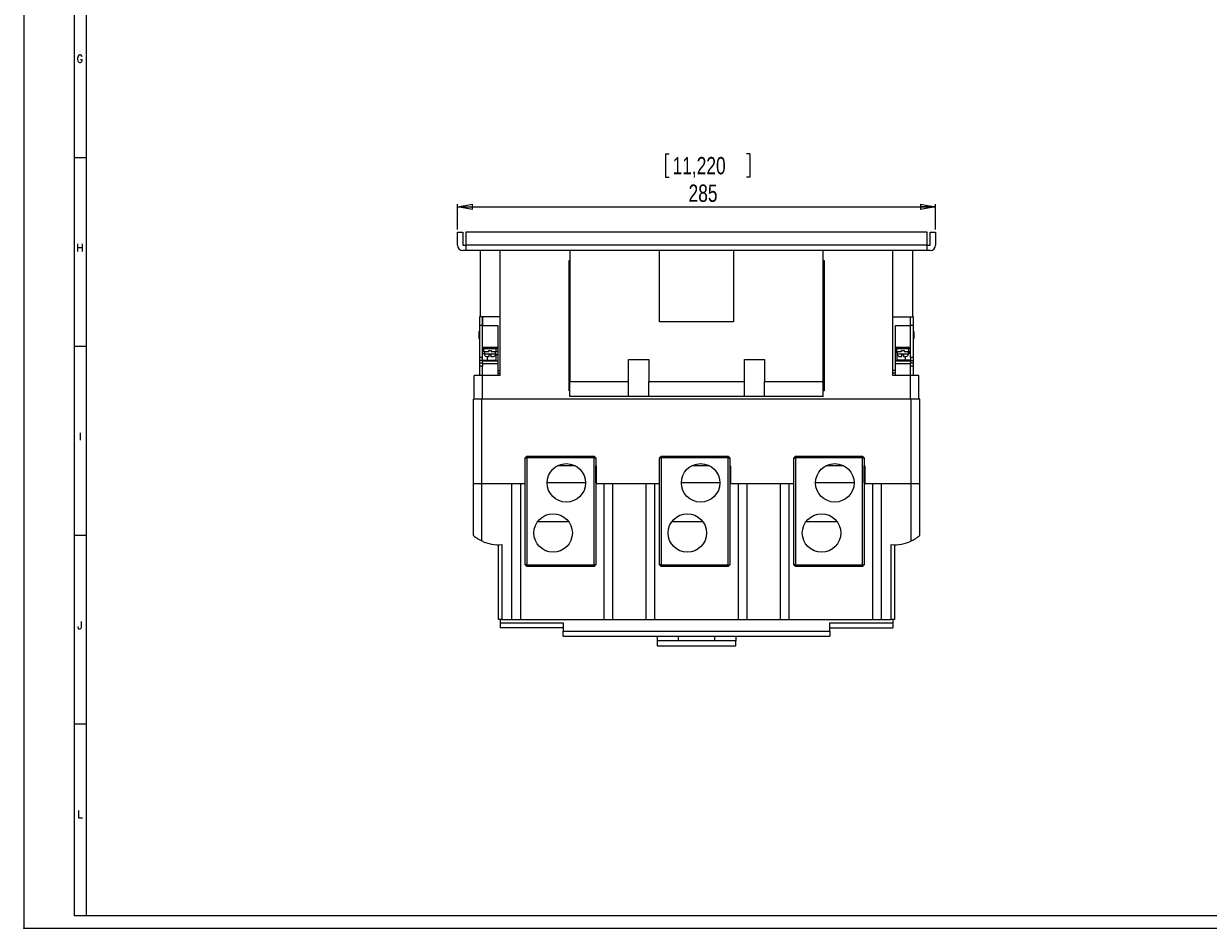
# Model space of a CAD drawing. Header units: millimetres. Extents: x 0 to 1189, y 0 to 841.
# Tile 1 of 10: x 0 to 471, y 0 to 359. Entities that reach past the tile are written whole.
import ezdxf

# ---------------------------------------------------------------- set-up
doc = ezdxf.new("R2010")
doc.units = ezdxf.units.MM
doc.header["$PDSIZE"] = -1
doc.layers.add('FORMATO', color=7, linetype='Continuous')
doc.styles.add('SLDTEXTSTYLE0', font='ROMANS')
doc.styles.add('SLDTEXTSTYLE3', font='TXT', dxfattribs={"width": 0.75})
doc.dimstyles.new('SLDDIMSTYLE2', dxfattribs={"dimtxt": 6.879167, "dimasz": 6, "dimexe": 0, "dimexo": 0.0625, "dimgap": 1.719792, "dimtad": 2, "dimdec": 1, "dimlfac": 1.5, "dimrnd": 1e-09, "dimzin": 12, "dimdsep": 46, "dimtxsty": 'SLDTEXTSTYLE3', "dimblk1": 'CLOSED', "dimblk2": 'CLOSED', "dimsah": 1, "dimcen": 0.09, "dimadec": 0, "dimazin": 0, "dimtfac": 1, "dimtdec": 1, "dimtofl": 0, "dimtmove": 0, "dimatfit": 3, "dimldrblk": 'CLOSED', "dimfxl": 0, "dimtolj": 1, "dimtzin": 12, "dimarcsym": 0})

# ---------------------------------------------------------------- blocks, each defined once
blk = doc.blocks.new('_CLOSED')
at = {"color": 0, "linetype": 'ByBlock', "lineweight": -2}
for p, q in [((-1, 0.166667), (0, 0)), ((-1, 0.166667), (-1, -0.166667)), ((0, 0), (-1, -0.166667)), ((0, 0), (-1, 0))]:
    blk.add_line(p, q, dxfattribs=at)
blk = doc.blocks.new('*D10')
at = {"color": 7, "linetype": 'Continuous', "lineweight": 0}
for p, q in [((255.02, 307.51), (255.02, 298.23)), ((255.02, 307.51), (256.41, 307.51)), ((288.53, 307.51), (287.14, 307.51)), ((288.53, 307.51), (288.53, 298.23)), ((255.02, 298.23), (256.41, 298.23)), ((288.53, 298.23), (287.14, 298.23)), ((172.33, 277.48), (172.33, 287.48)), ((362.33, 277.48), (362.33, 287.48)), ((172.33, 286.48), (362.33, 286.48))]:
    blk.add_line(p, q, dxfattribs=at)
at = {"color": 7, "linetype": 'Continuous', "lineweight": 0, "xscale": 6, "yscale": 6, "rotation": 180.0000000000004}
blk.add_blockref('_CLOSED', (172.33, 286.48, -82.11), dxfattribs=at)
at = {"color": 7, "linetype": 'Continuous', "lineweight": 0, "xscale": 6, "yscale": 6}
blk.add_blockref('_CLOSED', (362.33, 286.48, -82.11), dxfattribs=at)
at = {"color": 7, "linetype": 'Continuous', "lineweight": 0, "char_height": 6.879, "attachment_point": 1, "style": 'SLDTEXTSTYLE3'}
for s, insert in [('11,220', (257.81, 306.27)), ('285', (264.16, 295.35))]:
    blk.add_mtext(s, dxfattribs=dict(at, insert=insert))

msp = doc.modelspace()

# ---------------------------------------------------------------- linework, layer by layer
at = {"color": 7, "linetype": 'Continuous', "lineweight": 15}
for p, q in [((172.329, 271.281), (172.329, 276.481)), ((172.329, 276.481), (174.462, 276.481)), ((174.462, 276.481), (174.462, 271.281)), ((175.662, 276.481), (175.662, 271.281)), ((358.996, 276.481), (175.662, 276.481)), ((358.996, 271.281), (358.996, 276.481)), ((360.196, 271.281), (360.196, 276.481)), ((360.196, 276.481), (362.329, 276.481)), ((362.329, 276.481), (362.329, 271.281)), ((174.462, 271.281), (175.662, 271.281)), ((175.662, 269.148), (174.462, 269.148)), ((358.996, 271.281), (175.662, 271.281)), ((175.662, 271.281), (175.662, 269.148)), ((358.996, 269.148), (175.662, 269.148)), ((181.329, 269.148), (181.329, 242.814)), ((189.329, 219.481), (189.329, 269.148)), ((216.996, 269.148), (216.996, 217.148)), ((252.662, 240.814), (252.662, 269.148)), ((281.996, 269.148), (281.996, 240.814)), ((317.662, 217.148), (317.662, 269.148)), ((345.329, 219.481), (345.329, 269.148)), ((353.329, 242.814), (353.329, 269.148)), ((358.996, 269.148), (358.996, 271.281)), ((358.996, 271.281), (360.196, 271.281)), ((360.196, 269.148), (358.996, 269.148)), ((216.662, 213.481), (216.662, 265.148)), ((216.662, 265.148), (216.996, 265.148)), ((317.662, 265.148), (317.996, 265.148)), ((317.996, 265.148), (317.996, 213.481)), ((181.129, 242.814), (181.129, 239.348)), ((181.329, 242.814), (181.129, 242.814)), ((189.329, 242.814), (181.329, 242.814)), ((182.329, 239.348), (182.329, 242.814)), ((182.329, 242.814), (182.329, 239.348)), ((281.996, 240.814), (252.662, 240.814)), ((345.329, 242.814), (353.329, 242.814)), ((352.329, 239.348), (352.329, 242.814)), ((352.329, 239.348), (352.329, 242.814)), ((353.329, 242.814), (353.529, 242.814)), ((353.529, 239.348), (353.529, 242.814)), ((181.129, 236.814), (180.796, 236.814)), ((180.796, 236.814), (180.796, 234.148)), ((182.329, 239.348), (181.129, 239.348)), ((181.129, 239.348), (181.129, 226.651)), ((182.329, 226.651), (182.329, 239.348)), ((182.329, 239.348), (188.329, 239.348)), ((188.329, 239.348), (188.329, 221.556)), ((346.329, 239.348), (352.329, 239.348)), ((346.329, 221.556), (346.329, 239.348)), ((353.529, 239.348), (352.329, 239.348)), ((352.329, 226.651), (352.329, 239.348)), ((353.529, 226.651), (353.529, 239.348)), ((353.862, 236.814), (353.529, 236.814)), ((353.862, 234.148), (353.862, 236.814)), ((180.796, 234.148), (181.129, 234.148)), ((182.329, 230.748), (188.329, 230.748)), ((182.329, 230.681), (183.196, 230.614)), ((182.596, 230.661), (182.596, 230.748)), ((182.929, 230.748), (182.929, 230.635)), ((183.929, 230.748), (183.929, 230.081)), ((186.596, 230.081), (186.596, 230.748)), ((187.996, 230.748), (187.996, 230.081)), ((346.329, 230.748), (352.329, 230.748)), ((346.662, 230.081), (346.662, 230.748)), ((347.929, 230.748), (347.929, 230.081)), ((350.596, 230.081), (350.596, 230.748)), ((352.329, 230.681), (351.462, 230.614)), ((351.729, 230.635), (351.729, 230.748)), ((352.062, 230.748), (352.062, 230.661)), ((353.529, 234.148), (353.862, 234.148)), ((182.329, 226.651), (181.129, 226.651)), ((181.129, 226.651), (181.129, 225.399)), ((182.796, 230.081), (182.329, 230.081)), ((182.329, 229.081), (182.796, 229.081)), ((183.029, 228.948), (182.329, 228.948)), ((182.329, 228.281), (183.029, 228.281)), ((182.329, 225.399), (182.329, 226.651)), ((182.796, 229.081), (182.796, 230.081)), ((187.729, 230.081), (182.796, 230.081)), ((182.796, 229.081), (184.762, 229.081)), ((183.029, 229.081), (183.029, 228.081)), ((183.029, 228.081), (187.496, 228.081)), ((183.196, 230.614), (183.196, 230.081)), ((183.862, 227.102), (184.075, 227.081)), ((184.329, 225.548), (184.329, 227.081)), ((184.762, 229.414), (185.762, 229.414)), ((184.762, 229.081), (184.762, 229.414)), ((185.596, 227.748), (184.929, 227.748)), ((185.762, 229.414), (185.762, 229.081)), ((185.762, 229.081), (187.729, 229.081)), ((186.45, 227.081), (186.662, 227.102)), ((187.496, 228.081), (187.496, 229.081)), ((188.329, 228.948), (187.496, 228.948)), ((187.496, 228.281), (187.662, 228.281)), ((187.662, 225.548), (187.662, 228.281)), ((187.662, 227.881), (188.329, 227.881)), ((187.729, 229.081), (187.729, 230.081)), ((188.329, 230.081), (187.729, 230.081)), ((187.729, 229.081), (188.329, 229.081)), ((346.796, 230.081), (346.329, 230.081)), ((346.329, 229.081), (346.796, 229.081)), ((347.029, 228.948), (346.329, 228.948)), ((346.329, 228.614), (347.029, 228.614)), ((346.796, 230.081), (346.796, 229.081)), ((351.729, 230.081), (346.796, 230.081)), ((346.796, 229.081), (348.762, 229.081)), ((346.996, 225.548), (346.996, 228.281)), ((347.029, 228.281), (346.996, 228.281)), ((347.029, 229.081), (347.029, 228.081)), ((347.029, 228.081), (351.496, 228.081)), ((347.862, 227.102), (348.075, 227.081)), ((348.762, 229.414), (349.762, 229.414)), ((348.762, 229.081), (348.762, 229.414)), ((349.596, 227.748), (348.929, 227.748)), ((349.762, 229.414), (349.762, 229.081)), ((349.762, 229.081), (351.729, 229.081)), ((350.329, 225.548), (350.329, 227.081)), ((350.45, 227.081), (350.662, 227.102)), ((351.462, 230.614), (351.462, 230.081)), ((351.496, 228.081), (351.496, 229.081)), ((352.329, 228.948), (351.496, 228.948)), ((351.496, 228.614), (352.329, 228.614)), ((352.329, 228.281), (351.496, 228.281)), ((351.729, 229.081), (351.729, 230.081)), ((352.329, 230.081), (351.729, 230.081)), ((351.729, 229.081), (352.329, 229.081)), ((353.529, 226.651), (352.329, 226.651)), ((352.329, 226.651), (352.329, 225.399)), ((353.529, 225.399), (353.529, 226.651)), ((182.329, 225.399), (181.129, 225.399)), ((181.129, 225.399), (181.129, 224.525)), ((181.129, 224.525), (182.329, 224.525)), ((181.129, 224.525), (181.129, 223.203)), ((182.329, 223.203), (181.129, 223.203)), ((181.129, 223.203), (181.129, 219.481)), ((182.329, 225.548), (184.329, 225.548)), ((182.329, 224.525), (182.329, 225.399)), ((188.329, 225.214), (182.329, 225.214)), ((182.329, 224.525), (182.329, 223.203)), ((182.329, 224.263), (188.329, 224.263)), ((182.329, 219.481), (182.329, 223.203)), ((184.329, 225.548), (187.662, 225.548)), ((188.329, 221.556), (189.329, 221.556)), ((188.329, 221.556), (188.329, 220.411)), ((240.329, 225.814), (248.329, 225.814)), ((240.329, 217.148), (240.329, 225.814)), ((248.329, 225.814), (248.329, 217.148)), ((286.329, 225.814), (294.329, 225.814)), ((286.329, 217.148), (286.329, 225.814)), ((294.329, 225.814), (294.329, 217.148)), ((346.329, 221.556), (345.329, 221.556)), ((352.329, 225.214), (346.329, 225.214)), ((346.329, 224.263), (352.329, 224.263)), ((346.329, 220.411), (346.329, 221.556)), ((350.329, 225.548), (346.996, 225.548)), ((352.329, 225.548), (350.329, 225.548)), ((352.329, 225.399), (353.529, 225.399)), ((352.329, 225.399), (352.329, 224.525)), ((352.329, 224.525), (353.529, 224.525)), ((352.329, 223.203), (352.329, 224.525)), ((353.529, 223.203), (352.329, 223.203)), ((352.329, 219.481), (352.329, 223.203)), ((353.529, 224.525), (353.529, 225.399)), ((353.529, 223.203), (353.529, 224.525)), ((353.529, 219.481), (353.529, 223.203)), ((178.996, 210.148), (178.996, 219.481)), ((182.329, 219.481), (178.996, 219.481)), ((182.329, 210.148), (182.329, 219.481)), ((189.329, 219.481), (182.329, 219.481)), ((188.329, 220.411), (189.329, 220.411)), ((188.329, 220.411), (188.329, 219.481)), ((216.996, 217.148), (240.329, 217.148)), ((216.996, 211.148), (216.996, 217.148)), ((240.329, 211.148), (240.329, 217.148)), ((248.329, 217.148), (286.329, 217.148)), ((248.329, 211.148), (248.329, 217.148)), ((286.329, 211.148), (286.329, 217.148)), ((294.329, 217.148), (317.662, 217.148)), ((294.329, 211.148), (294.329, 217.148)), ((317.662, 211.148), (317.662, 217.148)), ((346.329, 220.411), (345.329, 220.411)), ((352.329, 219.481), (345.329, 219.481)), ((346.329, 219.481), (346.329, 220.411)), ((352.329, 210.148), (352.329, 219.481)), ((355.662, 219.481), (352.329, 219.481)), ((355.662, 210.148), (355.662, 219.481)), ((216.996, 213.481), (216.662, 213.481)), ((317.996, 213.481), (317.662, 213.481)), ((178.662, 176.614), (178.662, 210.148)), ((181.996, 210.148), (178.662, 210.148)), ((181.996, 176.614), (181.996, 210.148)), ((352.662, 210.148), (181.996, 210.148)), ((352.329, 210.148), (182.329, 210.148)), ((240.329, 211.148), (216.996, 211.148)), ((248.329, 211.148), (240.329, 211.148)), ((286.329, 211.148), (248.329, 211.148)), ((294.329, 211.148), (286.329, 211.148)), ((317.662, 211.148), (294.329, 211.148)), ((352.662, 176.614), (352.662, 210.148)), ((355.996, 210.148), (352.662, 210.148)), ((355.996, 176.614), (355.996, 210.148)), ((199.262, 186.848), (199.929, 187.514)), ((199.262, 144.381), (199.262, 186.848)), ((199.262, 186.848), (199.929, 186.848)), ((199.929, 187.514), (226.596, 187.514)), ((199.929, 186.848), (199.929, 187.514)), ((226.596, 186.848), (199.929, 186.848)), ((199.929, 186.848), (199.929, 144.381)), ((219.126, 183.614), (212.076, 183.614)), ((226.596, 187.514), (226.596, 186.848)), ((226.596, 187.514), (227.262, 186.848)), ((226.596, 186.848), (227.262, 186.848)), ((226.596, 144.381), (226.596, 186.848)), ((227.262, 186.848), (227.262, 144.381)), ((227.329, 183.614), (227.262, 183.614)), ((227.329, 176.948), (227.329, 183.614)), ((227.329, 183.614), (227.496, 183.614)), ((227.496, 183.614), (227.496, 176.614)), ((252.596, 186.848), (253.262, 187.514)), ((252.596, 144.381), (252.596, 186.848)), ((252.596, 186.848), (253.262, 186.848)), ((253.262, 187.514), (279.929, 187.514)), ((253.262, 186.848), (253.262, 187.514)), ((279.929, 186.848), (253.262, 186.848)), ((253.262, 186.848), (253.262, 144.381)), ((272.46, 183.614), (265.409, 183.614)), ((279.929, 187.514), (279.929, 186.848)), ((279.929, 187.514), (280.596, 186.848)), ((279.929, 144.381), (279.929, 186.848)), ((279.929, 186.848), (280.596, 186.848)), ((280.596, 186.848), (280.596, 144.381)), ((280.662, 183.614), (280.596, 183.614)), ((280.662, 176.948), (280.662, 183.614)), ((280.662, 183.614), (280.829, 183.614)), ((280.829, 183.614), (280.829, 176.614)), ((305.929, 186.848), (306.596, 187.514)), ((305.929, 186.848), (306.596, 186.848)), ((305.929, 144.381), (305.929, 186.848)), ((306.596, 187.514), (333.262, 187.514)), ((306.596, 186.848), (306.596, 187.514)), ((333.262, 186.848), (306.596, 186.848)), ((306.596, 186.848), (306.596, 144.381)), ((325.793, 183.614), (318.743, 183.614)), ((333.262, 187.514), (333.262, 186.848)), ((333.262, 187.514), (333.929, 186.848)), ((333.262, 186.848), (333.929, 186.848)), ((333.262, 144.381), (333.262, 186.848)), ((333.929, 186.848), (333.929, 144.381)), ((333.996, 183.614), (333.929, 183.614)), ((333.996, 176.948), (333.996, 183.614)), ((333.996, 183.614), (334.162, 183.614)), ((334.162, 183.614), (334.162, 176.614)), ((178.662, 155.991), (178.662, 176.614)), ((178.662, 176.614), (181.996, 176.614)), ((181.996, 153.806), (181.996, 176.614)), ((181.996, 176.614), (199.262, 176.614)), ((193.996, 122.614), (193.996, 176.614)), ((197.329, 176.614), (197.329, 122.614)), ((223.262, 176.948), (207.963, 176.948)), ((227.262, 176.948), (227.329, 176.948)), ((227.496, 176.614), (227.262, 176.614)), ((227.329, 176.948), (227.496, 176.948)), ((227.496, 176.614), (252.596, 176.614)), ((230.662, 122.614), (230.662, 176.614)), ((233.996, 176.614), (233.996, 122.614)), ((247.329, 122.614), (247.329, 176.614)), ((250.662, 176.614), (250.662, 122.614)), ((276.595, 176.948), (261.296, 176.948)), ((280.596, 176.948), (280.662, 176.948)), ((280.829, 176.614), (280.596, 176.614)), ((280.662, 176.948), (280.829, 176.948)), ((280.829, 176.614), (305.929, 176.614)), ((283.996, 122.614), (283.996, 176.614)), ((287.329, 176.614), (287.329, 122.614)), ((300.662, 122.614), (300.662, 176.614)), ((303.996, 176.614), (303.996, 122.614)), ((329.928, 176.948), (314.629, 176.948)), ((333.929, 176.948), (333.996, 176.948)), ((334.162, 176.614), (333.929, 176.614)), ((333.996, 176.948), (334.162, 176.948)), ((334.162, 176.614), (352.662, 176.614)), ((337.329, 122.614), (337.329, 176.614)), ((340.662, 176.614), (340.662, 122.614)), ((352.662, 153.806), (352.662, 176.614)), ((352.662, 176.614), (355.996, 176.614)), ((355.996, 155.991), (355.996, 176.614)), ((216.544, 161.448), (204.147, 161.448)), ((269.877, 161.448), (257.48, 161.448)), ((323.211, 161.448), (310.814, 161.448)), ((188.662, 122.614), (188.662, 152.281)), ((189.996, 152.339), (189.996, 122.614)), ((344.662, 122.614), (344.662, 152.339)), ((345.996, 152.281), (345.996, 122.614)), ((199.929, 144.381), (199.262, 144.381)), ((199.929, 143.714), (199.262, 144.381)), ((199.929, 144.381), (226.596, 144.381)), ((199.929, 143.714), (199.929, 144.381)), ((226.596, 143.714), (199.929, 143.714)), ((226.596, 144.381), (227.262, 144.381)), ((226.596, 144.381), (226.596, 143.714)), ((227.262, 144.381), (226.596, 143.714)), ((253.262, 144.381), (252.596, 144.381)), ((253.262, 143.714), (252.596, 144.381)), ((253.262, 144.381), (279.929, 144.381)), ((253.262, 143.714), (253.262, 144.381)), ((279.929, 143.714), (253.262, 143.714)), ((279.929, 144.381), (280.596, 144.381)), ((279.929, 144.381), (279.929, 143.714)), ((280.596, 144.381), (279.929, 143.714)), ((306.596, 144.381), (305.929, 144.381)), ((306.596, 143.714), (305.929, 144.381)), ((306.596, 144.381), (333.262, 144.381)), ((306.596, 143.714), (306.596, 144.381)), ((333.262, 143.714), (306.596, 143.714)), ((333.262, 144.381), (333.929, 144.381)), ((333.262, 144.381), (333.262, 143.714)), ((333.929, 144.381), (333.262, 143.714)), ((189.996, 122.614), (188.662, 122.614)), ((189.329, 122.614), (189.329, 121.281)), ((189.996, 122.614), (193.996, 122.614)), ((193.996, 122.614), (233.996, 122.614)), ((233.996, 122.614), (247.329, 122.614)), ((247.329, 122.614), (287.329, 122.614)), ((287.329, 122.614), (300.662, 122.614)), ((300.662, 122.614), (340.662, 122.614)), ((340.662, 122.614), (344.662, 122.614)), ((345.996, 122.614), (344.662, 122.614)), ((345.329, 122.614), (345.329, 121.281)), ((189.329, 121.281), (214.324, 121.281)), ((189.329, 121.281), (189.329, 119.281)), ((214.324, 119.281), (189.329, 119.281)), ((214.324, 121.281), (214.324, 117.948)), ((214.324, 117.948), (320.334, 117.948)), ((214.324, 115.948), (214.324, 117.948)), ((320.334, 121.281), (345.329, 121.281)), ((320.334, 117.948), (320.334, 121.281)), ((320.334, 119.281), (345.329, 119.281)), ((320.334, 117.948), (320.334, 115.948)), ((345.329, 121.281), (345.329, 119.281)), ((214.324, 115.948), (320.334, 115.948)), ((251.662, 115.948), (251.662, 114.134)), ((251.662, 114.134), (251.662, 112.134)), ((259.996, 114.134), (251.662, 114.134)), ((259.996, 115.948), (259.996, 114.281)), ((259.996, 114.281), (274.662, 114.281)), ((259.996, 114.281), (259.996, 114.134)), ((274.662, 114.281), (274.662, 115.948)), ((274.662, 114.134), (274.662, 114.281)), ((282.996, 114.134), (274.662, 114.134)), ((282.996, 115.948), (282.996, 114.134)), ((282.996, 112.134), (282.996, 114.134)), ((251.662, 112.134), (282.996, 112.134))]:
    msp.add_line(p, q, dxfattribs=at)
at = {"color": 7, "linetype": 'Continuous', "lineweight": 15, "flags": 128}
for points in [[(183.862, 227.102), (183.862, 227.102)], [(186.662, 227.102), (186.662, 227.102)], [(347.862, 227.102), (347.862, 227.102)], [(350.662, 227.102), (350.662, 227.102)]]:
    msp.add_lwpolyline(points, dxfattribs=at)
at = {"color": 7, "linetype": 'Continuous', "lineweight": 15}
for centre in [(215.612, 176.864), (268.946, 176.864), (322.279, 176.864), (210.346, 156.964), (263.679, 156.964), (317.012, 156.964)]:
    msp.add_circle(centre, 7.65, dxfattribs=at)
for centre, radius, start, end in [((174.462, 271.281), 2.133, 180, 270), ((360.196, 271.281), 2.133, 270, 0), ((184.029, 228.081), 1, 180, 260.33459), ((186.496, 228.081), 1, 279.66691, 0), ((348.029, 228.081), 1, 180, 260.33459), ((350.496, 228.081), 1, 279.66691, 0), ((188.662, 167.614), 15.333, 244.22854, 274.98854), ((345.996, 167.614), 15.333, 265.01146, 295.77146)]:
    msp.add_arc(centre, radius, start, end, dxfattribs=at)
for points, knots in [([(184.075, 227.081), (184.11, 227.081), (184.182, 227.081), (184.381, 227.081), (184.633, 227.081), (184.831, 227.081), (184.929, 227.081)], [0, 0, 0, 0, 0.2458584, 0.4999961, 0.7541369, 1, 1, 1, 1]), ([(184.929, 227.081), (184.929, 227.093), (184.929, 227.117), (184.929, 227.302), (184.929, 227.528), (184.929, 227.69), (184.929, 227.748)], [0, 0, 0, 0, 0.291579, 0.57566138, 0.85023116, 1, 1, 1, 1]), ([(185.596, 227.748), (185.596, 227.646), (185.596, 227.442), (185.596, 227.22), (185.596, 227.099), (185.596, 227.086), (185.596, 227.081)], [0, 0, 0, 0, 0.2691577, 0.5382456, 0.809452, 1, 1, 1, 1]), ([(185.596, 227.081), (185.693, 227.081), (185.892, 227.081), (186.143, 227.081), (186.343, 227.081), (186.414, 227.081), (186.45, 227.081)], [0, 0, 0, 0, 0.245864, 0.500004, 0.7541416, 1, 1, 1, 1]), ([(348.075, 227.081), (348.11, 227.081), (348.182, 227.081), (348.381, 227.081), (348.633, 227.081), (348.831, 227.081), (348.929, 227.081)], [0, 0, 0, 0, 0.2458547, 0.49999483, 0.75413496, 1, 1, 1, 1]), ([(348.929, 227.081), (348.929, 227.093), (348.929, 227.117), (348.929, 227.302), (348.929, 227.528), (348.929, 227.69), (348.929, 227.748)], [0, 0, 0, 0, 0.291579, 0.57566138, 0.85023116, 1, 1, 1, 1]), ([(349.596, 227.748), (349.596, 227.646), (349.596, 227.442), (349.596, 227.22), (349.596, 227.099), (349.596, 227.086), (349.596, 227.081)], [0, 0, 0, 0, 0.2691577, 0.5382456, 0.809452, 1, 1, 1, 1]), ([(349.596, 227.081), (349.693, 227.081), (349.892, 227.081), (350.143, 227.081), (350.343, 227.081), (350.414, 227.081), (350.45, 227.081)], [0, 0, 0, 0, 0.24586353, 0.5000021, 0.75414067, 1, 1, 1, 1]), ([(178.662, 155.991), (178.689, 155.967), (178.743, 155.921), (179.178, 155.559), (179.89, 155.024), (180.877, 154.38), (181.63, 153.993), (181.996, 153.806)], [0, 0, 0, 0, 0.1655453, 0.3303012, 0.5560315, 0.7848846, 1, 1, 1, 1]), ([(352.662, 153.806), (353.083, 154.024), (353.925, 154.459), (354.935, 155.143), (355.61, 155.664), (355.947, 155.949), (355.981, 155.978), (355.996, 155.991)], [0, 0, 0, 0, 0.2483193, 0.4962298, 0.7102459, 0.8795852, 1, 1, 1, 1])]:
    msp.add_open_spline(points, degree=3, knots=knots, dxfattribs=at)
at = {"layer": 'FORMATO'}
for p, q in [((0, 841), (0, 0)), ((20, 831), (20, 5)), ((25, 5), (25, 831)), ((25, 306), (20, 306)), ((25, 231), (20, 231)), ((25, 156), (20, 156)), ((25, 81), (20, 81)), ((25, 5), (20, 5)), ((1181.524, 5), (22.524, 5))]:
    msp.add_line(p, q, dxfattribs=at)
at = {"layer": 'FORMATO', "lineweight": 0}
msp.add_line((0, 0), (1189, 0), dxfattribs=at)
at = {"layer": 'FORMATO', "color": 7}
msp.add_point((0, 0), dxfattribs=at)

# ---------------------------------------------------------------- texts
at = {"layer": 'FORMATO', "char_height": 3, "attachment_point": 1, "style": 'SLDTEXTSTYLE0'}
for s, insert in [('G', (20.957, 346.803)), ('H', (20.884, 271.803)), ('I', (21.915, 196.803)), ('J', (21.325, 121.803)), ('L', (21.25, 46.803))]:
    msp.add_mtext(s, dxfattribs=dict(at, insert=insert))

# ---------------------------------------------------------------- dimensions: what is measured, and where the dimension line sits
at = {"color": 7, "linetype": 'Continuous', "lineweight": 0}
dim = msp.add_linear_dim(base=(362.329, 286.481), p1=(172.329, 276.481), p2=(362.329, 276.481), dimstyle='SLDDIMSTYLE2', dxfattribs=at)
dim.commit()
dim.dimension.update_dxf_attribs({"geometry": '*D10', "text_midpoint": (271.777, 286.481), "dimtype": 160})

doc.saveas('drawing.dxf')
